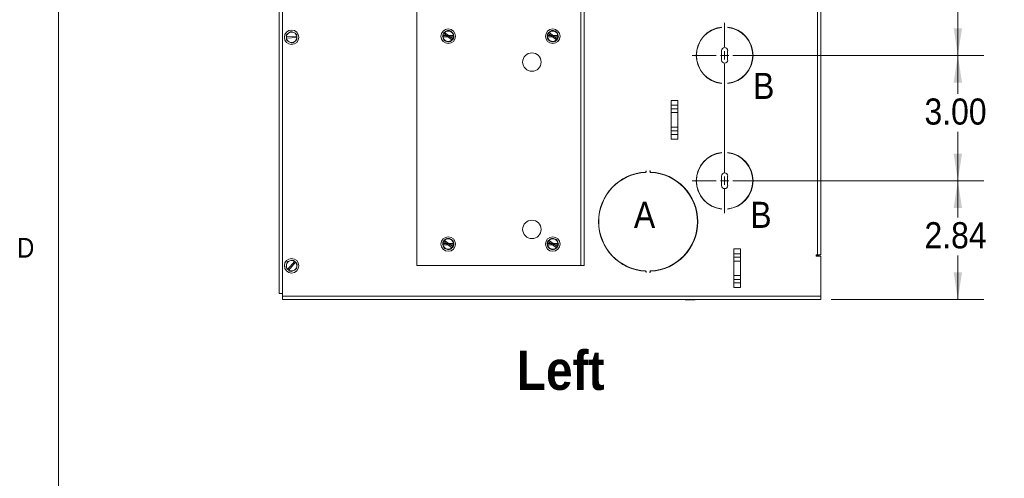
# Paper-space layout '2' of a CAD drawing. Header units: inches. Extents: x 1 to 109, y 1 to 85.
# Tile 18 of 66: x 2 to 25, y 44 to 55. Entities that reach past the tile are written whole.
import ezdxf

# ---------------------------------------------------------------- set-up
doc = ezdxf.new("R2010")
doc.units = ezdxf.units.IN
doc.header["$MEASUREMENT"] = 0
doc.layers.add('FORMAT', color=7, linetype='Continuous')
doc.styles.add('SLDTEXTSTYLE0', font='GOTHIC.TTF', dxfattribs={"width": 0.913})
doc.styles.add('SLDTEXTSTYLE1', font='GOTHICB.TTF', dxfattribs={"width": 0.913})
doc.dimstyles.new('SLDDIMSTYLE0', dxfattribs={"dimtxt": 0.625, "dimasz": 0.65, "dimexe": 0, "dimexo": 0.0625, "dimgap": 0.15625, "dimtad": 0, "dimtih": 1, "dimtoh": 1, "dimrnd": 1e-09, "dimzin": 12, "dimdsep": 46, "dimtxsty": 'SLDTEXTSTYLE0', "dimsah": 1, "dimcen": 0.09, "dimadec": 0, "dimazin": 3, "dimtfac": 1, "dimtofl": 0, "dimtmove": 0, "dimatfit": 3, "dimfxl": 1, "dimfrac": 2, "dimtolj": 1, "dimtzin": 12, "dimarcsym": 0})
doc.dimstyles.new('SLDDIMSTYLE1', dxfattribs={"dimtxt": 0.625, "dimasz": 0.65, "dimexe": 0, "dimexo": 0.0625, "dimgap": 0.15625, "dimtad": 0, "dimtih": 1, "dimtoh": 1, "dimrnd": 1e-09, "dimzin": 4, "dimdsep": 46, "dimtxsty": 'SLDTEXTSTYLE0', "dimsah": 1, "dimcen": 0.09, "dimadec": 0, "dimazin": 1, "dimtfac": 1, "dimtofl": 0, "dimtmove": 0, "dimatfit": 3, "dimfxl": 1, "dimfrac": 2, "dimtolj": 1, "dimtzin": 12, "dimarcsym": 0})

# ---------------------------------------------------------------- blocks, each defined once
blk = doc.blocks.new('_D_28')
at = {"color": 7, "linetype": 'Continuous', "lineweight": 0, "ltscale": 5}
for p, q in [((18.793, 64.002), (24.745, 64.002)), ((24.12, 64.002), (24.12, 59.2)), ((24.12, 54.354), (24.12, 58.289)), ((19.573, 54.354), (24.745, 54.354))]:
    blk.add_line(p, q, dxfattribs=at)
for points in [[(24.12, 64.002), (24.02, 63.352), (24.22, 63.352)], [(24.12, 54.354), (24.22, 55.004), (24.02, 55.004)]]:
    blk.add_solid(points, dxfattribs=at)
at = {"color": 7, "linetype": 'Continuous', "lineweight": 0, "ltscale": 5, "insert": (23.322, 59.087), "char_height": 0.625, "attachment_point": 1, "style": 'SLDTEXTSTYLE0'}
blk.add_mtext('9.65', dxfattribs=at)
blk = doc.blocks.new('_D_29')
at = {"color": 7, "linetype": 'Continuous', "lineweight": 0, "ltscale": 5}
for p, q in [((18.793, 54.354), (24.745, 54.354)), ((24.12, 54.354), (24.12, 53.436)), ((24.12, 51.354), (24.12, 52.525)), ((18.793, 51.354), (24.745, 51.354))]:
    blk.add_line(p, q, dxfattribs=at)
for points in [[(24.12, 54.354), (24.02, 53.704), (24.22, 53.704)], [(24.12, 51.354), (24.22, 52.004), (24.02, 52.004)]]:
    blk.add_solid(points, dxfattribs=at)
at = {"color": 7, "linetype": 'Continuous', "lineweight": 0, "ltscale": 5, "insert": (23.322, 53.323), "char_height": 0.625, "attachment_point": 1, "style": 'SLDTEXTSTYLE0'}
blk.add_mtext('3.00', dxfattribs=at)
blk = doc.blocks.new('_D_30')
at = {"color": 7, "linetype": 'Continuous', "lineweight": 0, "ltscale": 5}
for p, q in [((18.793, 51.354), (24.745, 51.354)), ((24.12, 51.354), (24.12, 50.478)), ((24.12, 48.512), (24.12, 49.567)), ((21.093, 48.512), (24.745, 48.512))]:
    blk.add_line(p, q, dxfattribs=at)
for points in [[(24.12, 51.354), (24.02, 50.704), (24.22, 50.704)], [(24.12, 48.512), (24.22, 49.162), (24.02, 49.162)]]:
    blk.add_solid(points, dxfattribs=at)
at = {"color": 7, "linetype": 'Continuous', "lineweight": 0, "ltscale": 5, "insert": (23.322, 50.365), "char_height": 0.625, "attachment_point": 1, "style": 'SLDTEXTSTYLE0'}
blk.add_mtext('2.84', dxfattribs=at)
blk = doc.blocks.new('SW_CENTERMARKSYMBOL_11')
at = {"color": 0, "linetype": 'Continuous', "lineweight": 0, "ltscale": 5}
for p, q in [((0, 0.2), (0, 0.78)), ((-0.2, 0), (-0.78, 0)), ((0, 0), (-0.1, 0)), ((0, 0), (0, 0.1)), ((0, 0), (0, -0.1)), ((0, 0), (0.1, 0)), ((0.2, 0), (0.78, 0)), ((0, -0.2), (0, -2.216))]:
    blk.add_line(p, q, dxfattribs=at)
blk = doc.blocks.new('SW_CENTERMARKSYMBOL_12')
at = {"color": 0, "linetype": 'Continuous', "lineweight": 0, "ltscale": 5}
for p, q in [((0, 0.2), (0, 0.773)), ((-0.2, 0), (-0.773, 0)), ((0, 0), (-0.1, 0)), ((0, 0), (0, 0.1)), ((0, 0), (0, -0.1)), ((0, 0), (0.1, 0)), ((0.2, 0), (0.773, 0)), ((0, -0.2), (0, -0.773))]:
    blk.add_line(p, q, dxfattribs=at)

psp = doc.layouts.new('2')

# ---------------------------------------------------------------- linework, layer by layer
at = {"color": 7, "linetype": 'Continuous', "lineweight": 15, "ltscale": 5}
for p, q in [((7.968, 66.002), (7.968, 48.592)), ((7.891, 48.663), (7.891, 65.913)), ((11.183, 49.332), (11.183, 65.262)), ((15.108, 49.332), (15.108, 65.262)), ((15.183, 49.332), (15.183, 65.262)), ((20.763, 49.582), (20.763, 65.317)), ((20.843, 49.582), (20.843, 65.317)), ((8.078, 54.864), (8.119, 54.891)), ((8.119, 54.891), (8.161, 54.918)), ((8.2, 54.92), (8.244, 54.897)), ((8.244, 54.897), (8.288, 54.875)), ((11.803, 54.848), (11.823, 54.875)), ((11.824, 54.875), (11.823, 54.875)), ((11.824, 54.875), (12.022, 54.725)), ((11.827, 54.896), (11.87, 54.921)), ((11.842, 54.9), (11.843, 54.9)), ((12.041, 54.75), (11.843, 54.9)), ((11.87, 54.921), (11.913, 54.945)), ((11.899, 54.942), (11.948, 54.936)), ((11.948, 54.936), (11.997, 54.93)), ((11.952, 54.945), (11.995, 54.921)), ((11.995, 54.921), (12.038, 54.896)), ((12.029, 54.906), (12.048, 54.861)), ((14.303, 54.848), (14.323, 54.875)), ((14.324, 54.875), (14.323, 54.875)), ((14.324, 54.875), (14.522, 54.725)), ((14.327, 54.896), (14.37, 54.921)), ((14.342, 54.9), (14.343, 54.9)), ((14.541, 54.75), (14.343, 54.9)), ((14.37, 54.921), (14.413, 54.945)), ((14.399, 54.942), (14.448, 54.936)), ((14.448, 54.936), (14.497, 54.93)), ((14.452, 54.945), (14.495, 54.921)), ((14.495, 54.921), (14.538, 54.896)), ((14.529, 54.906), (14.548, 54.861)), ((18.405, 55.013), (18.374, 55.013)), ((18.405, 55.013), (18.374, 55.013)), ((18.468, 55.023), (18.468, 55.03)), ((18.618, 55.03), (18.618, 55.023)), ((18.711, 55.013), (18.68, 55.013)), ((18.711, 55.013), (18.68, 55.013)), ((8.062, 54.795), (8.063, 54.795)), ((8.062, 54.795), (8.064, 54.764)), ((8.311, 54.808), (8.063, 54.795)), ((8.065, 54.73), (8.064, 54.764)), ((8.065, 54.764), (8.064, 54.764)), ((8.065, 54.764), (8.312, 54.777)), ((8.131, 54.675), (8.087, 54.697)), ((8.175, 54.652), (8.131, 54.675)), ((8.256, 54.681), (8.214, 54.654)), ((8.297, 54.708), (8.256, 54.681)), ((8.311, 54.808), (8.312, 54.808)), ((8.313, 54.777), (8.312, 54.808)), ((8.313, 54.777), (8.312, 54.777)), ((8.313, 54.777), (8.315, 54.743)), ((11.817, 54.764), (11.798, 54.809)), ((11.808, 54.828), (11.809, 54.828)), ((11.808, 54.763), (11.808, 54.797)), ((11.809, 54.797), (11.808, 54.797)), ((12.057, 54.828), (11.809, 54.828)), ((11.809, 54.797), (12.057, 54.797)), ((11.837, 54.718), (11.817, 54.764)), ((11.87, 54.704), (11.827, 54.729)), ((11.917, 54.688), (11.868, 54.694)), ((11.913, 54.679), (11.87, 54.704)), ((11.966, 54.682), (11.917, 54.688)), ((11.995, 54.704), (11.952, 54.679)), ((12.038, 54.729), (11.995, 54.704)), ((12.023, 54.724), (12.002, 54.697)), ((12.023, 54.724), (12.022, 54.725)), ((12.041, 54.75), (12.042, 54.749)), ((12.048, 54.861), (12.067, 54.815)), ((12.057, 54.828), (12.058, 54.828)), ((12.058, 54.797), (12.057, 54.797)), ((12.058, 54.797), (12.058, 54.763)), ((14.317, 54.764), (14.298, 54.809)), ((14.308, 54.828), (14.309, 54.828)), ((14.308, 54.763), (14.308, 54.797)), ((14.309, 54.797), (14.308, 54.797)), ((14.557, 54.828), (14.309, 54.828)), ((14.309, 54.797), (14.557, 54.797)), ((14.337, 54.718), (14.317, 54.764)), ((14.37, 54.704), (14.327, 54.729)), ((14.417, 54.688), (14.368, 54.694)), ((14.413, 54.679), (14.37, 54.704)), ((14.466, 54.682), (14.417, 54.688)), ((14.495, 54.704), (14.452, 54.679)), ((14.538, 54.729), (14.495, 54.704)), ((14.523, 54.724), (14.502, 54.697)), ((14.523, 54.724), (14.522, 54.725)), ((14.541, 54.75), (14.542, 54.749)), ((14.548, 54.861), (14.567, 54.815)), ((14.557, 54.828), (14.558, 54.828)), ((14.558, 54.797), (14.557, 54.797)), ((14.558, 54.797), (14.558, 54.763)), ((18.47, 54.469), (18.47, 54.239)), ((18.615, 54.239), (18.615, 54.469)), ((18.024, 53.914), (18.027, 53.922)), ((18.321, 53.718), (18.315, 53.713)), ((18.321, 53.718), (18.315, 53.713)), ((18.468, 53.678), (18.468, 53.685)), ((18.618, 53.685), (18.618, 53.678)), ((17.421, 53.274), (17.265, 53.274)), ((17.265, 53.274), (17.265, 52.35)), ((17.421, 53.274), (17.421, 52.35)), ((17.265, 53.159), (17.421, 53.159)), ((17.421, 53.076), (17.265, 53.076)), ((17.265, 52.985), (17.421, 52.985)), ((17.421, 52.639), (17.265, 52.639)), ((17.265, 52.548), (17.421, 52.548)), ((17.421, 52.465), (17.265, 52.465)), ((17.265, 52.35), (17.421, 52.35)), ((18.102, 51.863), (18.091, 51.863)), ((18.102, 51.863), (18.091, 51.863)), ((18.468, 52.023), (18.468, 52.03)), ((18.618, 52.03), (18.618, 52.023)), ((18.994, 51.863), (18.983, 51.863)), ((18.994, 51.863), (18.983, 51.863)), ((16.67, 51.596), (16.663, 51.596)), ((16.663, 51.596), (16.663, 51.573)), ((16.67, 51.573), (16.67, 51.596)), ((16.763, 51.596), (16.756, 51.596)), ((16.756, 51.596), (16.756, 51.573)), ((16.763, 51.573), (16.763, 51.596)), ((16.506, 51.546), (16.506, 51.539)), ((16.581, 51.557), (16.581, 51.55)), ((16.655, 51.563), (16.655, 51.556)), ((16.78, 51.563), (16.78, 51.556)), ((16.905, 51.549), (16.905, 51.542)), ((17.03, 51.521), (17.03, 51.514)), ((17.155, 51.479), (17.155, 51.471)), ((17.28, 51.42), (17.28, 51.412)), ((17.405, 51.342), (17.405, 51.333)), ((18.47, 51.469), (18.47, 51.239)), ((18.615, 51.239), (18.615, 51.469)), ((17.453, 51.305), (17.453, 51.296)), ((18.392, 50.698), (18.391, 50.691)), ((18.392, 50.698), (18.391, 50.691)), ((18.468, 50.678), (18.468, 50.685)), ((18.618, 50.685), (18.618, 50.678)), ((17.9, 50.363), (17.893, 50.363)), ((11.827, 49.926), (11.87, 49.951)), ((11.842, 49.93), (11.843, 49.93)), ((12.041, 49.78), (11.843, 49.93)), ((11.87, 49.951), (11.913, 49.975)), ((11.899, 49.972), (11.948, 49.966)), ((11.948, 49.966), (11.997, 49.96)), ((11.952, 49.975), (11.995, 49.951)), ((11.995, 49.951), (12.038, 49.926)), ((12.029, 49.936), (12.048, 49.891)), ((14.327, 49.926), (14.37, 49.951)), ((14.342, 49.93), (14.343, 49.93)), ((14.541, 49.78), (14.343, 49.93)), ((14.37, 49.951), (14.413, 49.975)), ((14.399, 49.972), (14.448, 49.966)), ((14.448, 49.966), (14.497, 49.96)), ((14.452, 49.975), (14.495, 49.951)), ((14.495, 49.951), (14.538, 49.926)), ((14.529, 49.936), (14.548, 49.891)), ((11.817, 49.794), (11.798, 49.839)), ((11.803, 49.878), (11.823, 49.905)), ((11.808, 49.858), (11.809, 49.858)), ((11.808, 49.793), (11.808, 49.827)), ((11.809, 49.827), (11.808, 49.827)), ((12.057, 49.858), (11.809, 49.858)), ((11.809, 49.827), (12.057, 49.827)), ((11.837, 49.748), (11.817, 49.794)), ((11.824, 49.905), (11.823, 49.905)), ((11.824, 49.905), (12.022, 49.755)), ((11.87, 49.734), (11.827, 49.759)), ((11.917, 49.718), (11.868, 49.724)), ((11.913, 49.709), (11.87, 49.734)), ((11.966, 49.712), (11.917, 49.718)), ((11.995, 49.734), (11.952, 49.709)), ((12.038, 49.759), (11.995, 49.734)), ((12.023, 49.754), (12.002, 49.727)), ((12.023, 49.754), (12.022, 49.755)), ((12.041, 49.78), (12.042, 49.779)), ((12.048, 49.891), (12.067, 49.845)), ((12.057, 49.858), (12.058, 49.858)), ((12.058, 49.827), (12.057, 49.827)), ((12.058, 49.827), (12.058, 49.793)), ((14.317, 49.794), (14.298, 49.839)), ((14.303, 49.878), (14.323, 49.905)), ((14.308, 49.858), (14.309, 49.858)), ((14.308, 49.793), (14.308, 49.827)), ((14.309, 49.827), (14.308, 49.827)), ((14.557, 49.858), (14.309, 49.858)), ((14.309, 49.827), (14.557, 49.827)), ((14.337, 49.748), (14.317, 49.794)), ((14.324, 49.905), (14.323, 49.905)), ((14.324, 49.905), (14.522, 49.755)), ((14.37, 49.734), (14.327, 49.759)), ((14.417, 49.718), (14.368, 49.724)), ((14.413, 49.709), (14.37, 49.734)), ((14.466, 49.712), (14.417, 49.718)), ((14.495, 49.734), (14.452, 49.709)), ((14.538, 49.759), (14.495, 49.734)), ((14.523, 49.754), (14.502, 49.727)), ((14.523, 49.754), (14.522, 49.755)), ((14.541, 49.78), (14.542, 49.779)), ((14.548, 49.891), (14.567, 49.845)), ((14.557, 49.858), (14.558, 49.858)), ((14.558, 49.827), (14.557, 49.827)), ((14.558, 49.827), (14.558, 49.793)), ((18.921, 49.724), (18.765, 49.724)), ((18.765, 49.724), (18.765, 48.8)), ((18.921, 49.724), (18.921, 48.8)), ((8.144, 49.44), (8.191, 49.457)), ((18.765, 49.609), (18.921, 49.609)), ((18.921, 49.526), (18.765, 49.526)), ((20.763, 49.582), (20.733, 49.582)), ((20.733, 49.552), (20.733, 49.582)), ((20.763, 49.572), (20.733, 49.572)), ((20.753, 49.552), (20.733, 49.552)), ((20.753, 49.552), (20.753, 49.552)), ((20.753, 49.552), (20.843, 49.552)), ((20.843, 49.582), (20.763, 49.582)), ((20.843, 48.592), (20.843, 49.552)), ((8.056, 49.295), (8.064, 49.344)), ((8.064, 49.344), (8.073, 49.393)), ((8.255, 49.428), (8.096, 49.238)), ((8.096, 49.237), (8.096, 49.238)), ((8.096, 49.237), (8.12, 49.217)), ((8.098, 49.423), (8.144, 49.44)), ((8.12, 49.218), (8.279, 49.408)), ((8.12, 49.218), (8.12, 49.217)), ((8.146, 49.195), (8.12, 49.217)), ((8.277, 49.223), (8.231, 49.206)), ((8.255, 49.428), (8.255, 49.429)), ((8.279, 49.409), (8.255, 49.429)), ((8.279, 49.409), (8.279, 49.408)), ((8.279, 49.409), (8.305, 49.388)), ((8.311, 49.302), (8.302, 49.253)), ((8.319, 49.351), (8.311, 49.302)), ((15.108, 49.332), (11.183, 49.332)), ((15.183, 49.332), (15.108, 49.332)), ((18.765, 49.435), (18.921, 49.435)), ((8.231, 49.206), (8.185, 49.189)), ((16.581, 49.204), (16.581, 49.197)), ((16.655, 49.198), (16.655, 49.191)), ((16.663, 49.181), (16.663, 49.164)), ((16.663, 49.164), (16.67, 49.164)), ((16.67, 49.164), (16.67, 49.181)), ((16.756, 49.181), (16.756, 49.164)), ((16.756, 49.164), (16.763, 49.164)), ((16.763, 49.164), (16.763, 49.181)), ((18.921, 49.089), (18.765, 49.089)), ((18.765, 48.998), (18.921, 48.998)), ((18.921, 48.915), (18.765, 48.915)), ((18.765, 48.8), (18.921, 48.8)), ((7.968, 48.663), (7.891, 48.663)), ((7.968, 48.592), (20.843, 48.592)), ((7.968, 48.512), (7.968, 48.592)), ((20.763, 48.512), (7.968, 48.512)), ((17.599, 48.512), (17.599, 48.51)), ((17.836, 48.51), (17.599, 48.51)), ((17.836, 48.51), (17.836, 48.512)), ((20.843, 48.512), (20.763, 48.512)), ((20.843, 48.592), (20.843, 48.512))]:
    psp.add_line(p, q, dxfattribs=at)
at = {"color": 8, "linetype": 'Continuous', "lineweight": 15, "ltscale": 5}
for p, q in [((16.557, 51.547), (16.557, 51.554)), ((20.763, 49.552), (20.763, 49.572)), ((16.561, 49.206), (16.561, 49.199))]:
    psp.add_line(p, q, dxfattribs=at)
at = {"color": 7, "linetype": 'Continuous', "lineweight": 15, "ltscale": 5, "flags": 128}
for points in [[(18.08, 50.855), (18.085, 50.859), (18.086, 50.86)], [(16.658, 49.197), (16.655, 49.191), (16.655, 49.191)], [(16.901, 49.205), (16.896, 49.21), (16.896, 49.211)]]:
    psp.add_lwpolyline(points, dxfattribs=at)
at = {"color": 7, "linetype": 'Continuous', "lineweight": 15, "ltscale": 25}
for centre, radius in [((8.188, 54.786), 0.174), ((11.933, 54.812), 0.174), ((14.433, 54.812), 0.174), ((13.933, 54.192), 0.22), ((13.933, 50.192), 0.22), ((11.933, 49.842), 0.174), ((14.433, 49.842), 0.174), ((8.188, 49.323), 0.174)]:
    psp.add_circle(centre, radius, dxfattribs=at)
for centre, radius, start, end in [((8.188, 54.786), 0.134, 144.5874, 161.4782), ((8.188, 54.786), 0.125, 123.0328, 175.852), ((8.188, 54.786), 0.125, 63.0328, 123.0328), ((8.188, 54.786), 0.134, 84.5874, 101.4782), ((8.188, 54.786), 0.125, 10.2136, 63.0328), ((8.188, 54.786), 0.134, 24.5874, 41.4782), ((11.933, 54.812), 0.134, 141.5546, 158.4454), ((11.933, 54.812), 0.125, 150.0768, 202.896), ((11.933, 54.812), 0.125, 120, 172.8192), ((11.933, 54.812), 0.125, 82.896, 135.7153), ((11.933, 54.812), 0.134, 104.4506, 121.3414), ((11.933, 54.812), 0.125, 60, 120), ((11.933, 54.812), 0.134, 81.5546, 98.4454), ((11.933, 54.812), 0.125, 22.896, 82.896), ((11.933, 54.812), 0.125, 7.1808, 60), ((11.933, 54.812), 0.134, 44.4506, 61.3414), ((11.933, 54.812), 0.134, 21.5546, 38.4454), ((14.433, 54.812), 0.134, 141.5546, 158.4454), ((14.433, 54.812), 0.125, 150.0768, 202.896), ((14.433, 54.812), 0.125, 120, 172.8192), ((14.433, 54.812), 0.125, 82.896, 135.7153), ((14.433, 54.812), 0.134, 104.4506, 121.3414), ((14.433, 54.812), 0.125, 60, 120), ((14.433, 54.812), 0.134, 81.5546, 98.4454), ((14.433, 54.812), 0.125, 22.896, 82.896), ((14.433, 54.812), 0.125, 7.1808, 60), ((14.433, 54.812), 0.134, 44.4506, 61.3414), ((14.433, 54.812), 0.134, 21.5546, 38.4454), ((18.543, 54.354), 0.68, 96.3323, 263.6677), ((18.543, 54.354), 0.673, 96.3984, 263.6016), ((18.543, 54.354), 0.68, 276.3323, 83.6677), ((18.543, 54.354), 0.673, 276.3984, 83.6016), ((8.188, 54.786), 0.125, 190.2136, 243.0328), ((8.188, 54.786), 0.134, 204.5874, 221.4782), ((8.188, 54.786), 0.125, 243.0328, 303.0328), ((8.188, 54.786), 0.134, 264.5874, 281.4782), ((8.188, 54.786), 0.125, 303.0328, 355.852), ((8.188, 54.786), 0.134, 324.5874, 341.4782), ((11.933, 54.812), 0.134, 164.4506, 181.3414), ((11.933, 54.812), 0.134, 201.5546, 218.4454), ((11.933, 54.812), 0.125, 187.1808, 240), ((11.933, 54.812), 0.125, 202.896, 262.896), ((11.933, 54.812), 0.134, 224.4506, 241.3414), ((11.933, 54.812), 0.125, 240, 300), ((11.933, 54.812), 0.134, 261.5546, 278.4454), ((11.933, 54.812), 0.125, 262.896, 315.7153), ((11.933, 54.812), 0.134, 284.4506, 301.3414), ((11.933, 54.812), 0.125, 300, 352.8192), ((11.933, 54.812), 0.134, 321.5546, 338.4454), ((11.933, 54.812), 0.125, 330.0768, 22.896), ((11.933, 54.812), 0.134, 344.4506, 1.3414), ((14.433, 54.812), 0.134, 164.4506, 181.3414), ((14.433, 54.812), 0.134, 201.5546, 218.4454), ((14.433, 54.812), 0.125, 187.1808, 240), ((14.433, 54.812), 0.125, 202.896, 262.896), ((14.433, 54.812), 0.134, 224.4506, 241.3414), ((14.433, 54.812), 0.125, 240, 300), ((14.433, 54.812), 0.134, 261.5546, 278.4454), ((14.433, 54.812), 0.125, 262.896, 315.7153), ((14.433, 54.812), 0.134, 284.4506, 301.3414), ((14.433, 54.812), 0.125, 300, 352.8192), ((14.433, 54.812), 0.134, 321.5546, 338.4454), ((14.433, 54.812), 0.125, 330.0768, 22.896), ((14.433, 54.812), 0.134, 344.4506, 1.3414), ((18.543, 54.469), 0.0725, 0, 180), ((18.543, 54.239), 0.0725, 180, 0), ((18.543, 51.354), 0.68, 96.3323, 263.6677), ((18.543, 51.354), 0.673, 96.3984, 263.6016), ((18.543, 51.354), 0.68, 276.3323, 83.6677), ((18.543, 51.354), 0.673, 276.3984, 83.6016), ((16.653, 51.573), 0.017, 272.872, 0), ((16.653, 51.573), 0.01, 272.872, 0), ((16.773, 51.573), 0.017, 180, 267.128), ((16.773, 51.573), 0.01, 180, 267.128), ((16.713, 50.377), 1.188, 92.872, 267.128), ((16.713, 50.377), 1.181, 92.872, 267.128), ((16.713, 50.377), 1.188, 272.872, 87.128), ((16.713, 50.377), 1.181, 272.872, 87.128), ((18.543, 51.469), 0.0725, 0, 180), ((18.543, 51.239), 0.0725, 180, 0), ((11.933, 49.842), 0.134, 141.5546, 158.4454), ((11.933, 49.842), 0.125, 120, 172.8192), ((11.933, 49.842), 0.125, 82.896, 135.7153), ((11.933, 49.842), 0.134, 104.4506, 121.3414), ((11.933, 49.842), 0.125, 60, 120), ((11.933, 49.842), 0.134, 81.5546, 98.4454), ((11.933, 49.842), 0.125, 22.896, 82.896), ((11.933, 49.842), 0.125, 7.1808, 60), ((11.933, 49.842), 0.134, 44.4506, 61.3414), ((11.933, 49.842), 0.134, 21.5546, 38.4454), ((14.433, 49.842), 0.134, 141.5546, 158.4454), ((14.433, 49.842), 0.125, 120, 172.8192), ((14.433, 49.842), 0.125, 82.896, 135.7153), ((14.433, 49.842), 0.134, 104.4506, 121.3414), ((14.433, 49.842), 0.125, 60, 120), ((14.433, 49.842), 0.134, 81.5546, 98.4454), ((14.433, 49.842), 0.125, 22.896, 82.896), ((14.433, 49.842), 0.125, 7.1808, 60), ((14.433, 49.842), 0.134, 44.4506, 61.3414), ((14.433, 49.842), 0.134, 21.5546, 38.4454), ((11.933, 49.842), 0.134, 164.4506, 181.3414), ((11.933, 49.842), 0.125, 150.0768, 202.896), ((11.933, 49.842), 0.134, 201.5546, 218.4454), ((11.933, 49.842), 0.125, 187.1808, 240), ((11.933, 49.842), 0.125, 202.896, 262.896), ((11.933, 49.842), 0.134, 224.4506, 241.3414), ((11.933, 49.842), 0.125, 240, 300), ((11.933, 49.842), 0.134, 261.5546, 278.4454), ((11.933, 49.842), 0.125, 262.896, 315.7153), ((11.933, 49.842), 0.134, 284.4506, 301.3414), ((11.933, 49.842), 0.125, 300, 352.8192), ((11.933, 49.842), 0.134, 321.5546, 338.4454), ((11.933, 49.842), 0.125, 330.0768, 22.896), ((11.933, 49.842), 0.134, 344.4506, 1.3414), ((14.433, 49.842), 0.134, 164.4506, 181.3414), ((14.433, 49.842), 0.125, 150.0768, 202.896), ((14.433, 49.842), 0.134, 201.5546, 218.4454), ((14.433, 49.842), 0.125, 187.1808, 240), ((14.433, 49.842), 0.125, 202.896, 262.896), ((14.433, 49.842), 0.134, 224.4506, 241.3414), ((14.433, 49.842), 0.125, 240, 300), ((14.433, 49.842), 0.134, 261.5546, 278.4454), ((14.433, 49.842), 0.125, 262.896, 315.7153), ((14.433, 49.842), 0.134, 284.4506, 301.3414), ((14.433, 49.842), 0.125, 300, 352.8192), ((14.433, 49.842), 0.134, 321.5546, 338.4454), ((14.433, 49.842), 0.125, 330.0768, 22.896), ((14.433, 49.842), 0.134, 344.4506, 1.3414), ((8.188, 49.323), 0.125, 57.4671, 110.2863), ((8.188, 49.323), 0.134, 71.8409, 88.7317), ((20.763, 49.492), 0.0798, 48.7535, 90), ((8.188, 49.323), 0.134, 191.8409, 208.7317), ((8.188, 49.323), 0.125, 170.2863, 223.1055), ((8.188, 49.323), 0.125, 110.2863, 170.2863), ((8.188, 49.323), 0.134, 131.8409, 148.7317), ((8.188, 49.323), 0.125, 237.4671, 290.2863), ((8.188, 49.323), 0.125, 290.2863, 350.2863), ((8.188, 49.323), 0.134, 311.8409, 328.7317), ((8.188, 49.323), 0.125, 350.2863, 43.1055), ((8.188, 49.323), 0.134, 11.8409, 28.7317), ((8.188, 49.323), 0.134, 251.8409, 268.7317), ((16.653, 49.181), 0.017, 0, 87.128), ((16.653, 49.181), 0.01, 0, 87.128), ((16.773, 49.181), 0.017, 92.872, 180), ((16.773, 49.181), 0.01, 92.872, 180)]:
    psp.add_arc(centre, radius, start, end, dxfattribs=at)
at = {"color": 7, "linetype": 'Continuous', "lineweight": 15, "ltscale": 5}
for points, knots in [([(11.842, 54.9), (11.848, 54.908), (11.855, 54.917), (11.862, 54.926), (11.863, 54.927)], [0, 0, 0, 0, 0.831725, 1, 1, 1, 1]), ([(14.342, 54.9), (14.348, 54.908), (14.355, 54.917), (14.362, 54.926), (14.363, 54.927)], [0, 0, 0, 0, 0.831725, 1, 1, 1, 1]), ([(8.062, 54.795), (8.061, 54.804), (8.061, 54.816), (8.06, 54.827), (8.06, 54.829)], [0, 0, 0, 0, 0.831725, 1, 1, 1, 1]), ([(8.31, 54.842), (8.31, 54.84), (8.31, 54.829), (8.311, 54.818), (8.312, 54.808)], [0, 0, 0, 0, 0.168275, 1, 1, 1, 1]), ([(11.808, 54.828), (11.808, 54.837), (11.808, 54.849), (11.808, 54.86), (11.808, 54.862)], [0, 0, 0, 0, 0.831725, 1, 1, 1, 1]), ([(12.062, 54.776), (12.061, 54.775), (12.054, 54.766), (12.047, 54.757), (12.042, 54.749)], [0, 0, 0, 0, 0.168275, 1, 1, 1, 1]), ([(12.058, 54.862), (12.058, 54.86), (12.058, 54.849), (12.058, 54.837), (12.058, 54.828)], [0, 0, 0, 0, 0.168275, 1, 1, 1, 1]), ([(14.308, 54.828), (14.308, 54.837), (14.308, 54.849), (14.308, 54.86), (14.308, 54.862)], [0, 0, 0, 0, 0.831725, 1, 1, 1, 1]), ([(14.562, 54.776), (14.561, 54.775), (14.554, 54.766), (14.547, 54.757), (14.542, 54.749)], [0, 0, 0, 0, 0.168275, 1, 1, 1, 1]), ([(14.558, 54.862), (14.558, 54.86), (14.558, 54.849), (14.558, 54.837), (14.558, 54.828)], [0, 0, 0, 0, 0.168275, 1, 1, 1, 1]), ([(11.842, 49.93), (11.848, 49.938), (11.855, 49.947), (11.862, 49.956), (11.863, 49.957)], [0, 0, 0, 0, 0.831725, 1, 1, 1, 1]), ([(14.342, 49.93), (14.348, 49.938), (14.355, 49.947), (14.362, 49.956), (14.363, 49.957)], [0, 0, 0, 0, 0.831725, 1, 1, 1, 1]), ([(11.808, 49.858), (11.808, 49.867), (11.808, 49.879), (11.808, 49.89), (11.808, 49.892)], [0, 0, 0, 0, 0.831725, 1, 1, 1, 1]), ([(12.062, 49.806), (12.061, 49.805), (12.054, 49.796), (12.047, 49.787), (12.042, 49.779)], [0, 0, 0, 0, 0.168275, 1, 1, 1, 1]), ([(12.058, 49.892), (12.058, 49.89), (12.058, 49.879), (12.058, 49.867), (12.058, 49.858)], [0, 0, 0, 0, 0.168275, 1, 1, 1, 1]), ([(14.308, 49.858), (14.308, 49.867), (14.308, 49.879), (14.308, 49.89), (14.308, 49.892)], [0, 0, 0, 0, 0.831725, 1, 1, 1, 1]), ([(14.562, 49.806), (14.561, 49.805), (14.554, 49.796), (14.547, 49.787), (14.542, 49.779)], [0, 0, 0, 0, 0.168275, 1, 1, 1, 1]), ([(14.558, 49.892), (14.558, 49.89), (14.558, 49.879), (14.558, 49.867), (14.558, 49.858)], [0, 0, 0, 0, 0.168275, 1, 1, 1, 1]), ([(8.229, 49.451), (8.231, 49.45), (8.24, 49.442), (8.248, 49.435), (8.255, 49.429)], [0, 0, 0, 0, 0.168275, 1, 1, 1, 1]), ([(8.096, 49.237), (8.088, 49.243), (8.08, 49.25), (8.071, 49.257), (8.07, 49.258)], [0, 0, 0, 0, 0.831725, 1, 1, 1, 1])]:
    psp.add_open_spline(points, degree=3, knots=knots, dxfattribs=at)
at = {"layer": 'FORMAT', "lineweight": 0, "ltscale": 5}
psp.add_line((2.614, 83.303), (2.614, 2.053), dxfattribs=at)

# ---------------------------------------------------------------- block references
at = {"color": 7, "linetype": 'Continuous', "lineweight": 0, "ltscale": 5}
for name, p in [('SW_CENTERMARKSYMBOL_11', (18.543, 54.354)), ('SW_CENTERMARKSYMBOL_12', (18.543, 51.354))]:
    psp.add_blockref(name, p, dxfattribs=at)

# ---------------------------------------------------------------- texts
at = {"color": 7, "linetype": 'Continuous', "lineweight": 0, "ltscale": 5, "attachment_point": 1}
for s, insert, char_height, style in [('B', (19.223, 53.936), 0.625, 'SLDTEXTSTYLE0'), ('A', (16.373, 50.853), 0.625, 'SLDTEXTSTYLE0'), ('B', (19.156, 50.853), 0.625, 'SLDTEXTSTYLE0'), ('Left', (13.571, 47.292), 0.9375, 'SLDTEXTSTYLE1')]:
    psp.add_mtext(s, dxfattribs=dict(at, insert=insert, char_height=char_height, style=style))
at = {"layer": 'FORMAT', "color": 7, "ltscale": 5, "insert": (1.621, 49.987), "char_height": 0.469, "attachment_point": 1, "style": 'SLDTEXTSTYLE0'}
psp.add_mtext('D', dxfattribs=at)

# ---------------------------------------------------------------- dimensions: what is measured, and where the dimension line sits
at = {"color": 7, "linetype": 'Continuous', "lineweight": 0, "ltscale": 5}
for base, p1, p2, dimstyle, picture, middle in [((24.12, 54.354), (18.543, 64.002), (19.323, 54.354), 'SLDDIMSTYLE0', '_D_28', (24.12, 58.744)), ((24.12, 51.354), (18.543, 54.354), (18.543, 51.354), 'SLDDIMSTYLE1', '_D_29', (24.12, 52.981)), ((24.12, 51.354), (20.843, 48.512), (18.543, 51.354), 'SLDDIMSTYLE0', '_D_30', (24.12, 50.022))]:
    dim = psp.add_linear_dim(base=base, p1=p1, p2=p2, angle=90, dimstyle=dimstyle, dxfattribs=at)
    dim.commit()
    dim.dimension.update_dxf_attribs({"geometry": picture, "text_midpoint": middle, "dimtype": 160})

doc.saveas('drawing.dxf')
